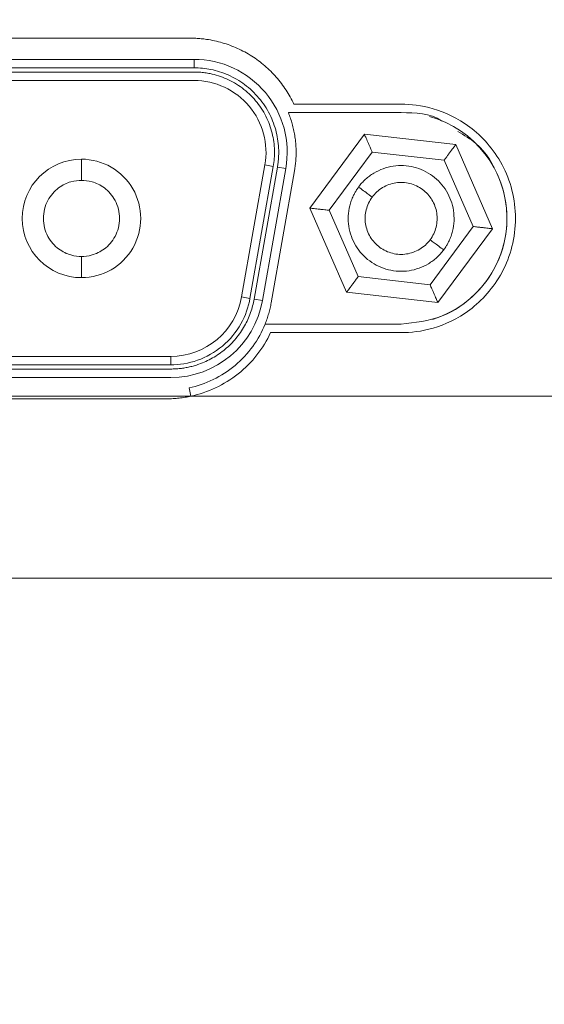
# Model space of a CAD drawing. Header units: inches. Extents: x 0.5 to 10.5, y 0.2 to 8.2.
# Tile 11 of 50: x 5.125 to 5.28, y 4.865 to 5.156. Entities that reach past the tile are written whole.
import ezdxf

# ---------------------------------------------------------------- set-up
doc = ezdxf.new("R2010")
doc.units = ezdxf.units.IN
doc.header["$MEASUREMENT"] = 0
doc.layers.add('SLD-0', color=7, linetype='Continuous')
doc.styles.add('SLDTEXTSTYLE3', font='TXT', dxfattribs={"width": 0.75})
doc.dimstyles.new('SLDDIMSTYLE0', dxfattribs={"dimtxt": 0.125, "dimasz": 0.13, "dimexe": 0, "dimexo": 0.0625, "dimgap": 0.03125, "dimtad": 0, "dimtih": 1, "dimtoh": 1, "dimlfac": 4, "dimrnd": 1e-09, "dimzin": 12, "dimdsep": 46, "dimtxsty": 'SLDTEXTSTYLE3', "dimsah": 1, "dimcen": 0.09, "dimadec": 0, "dimazin": 3, "dimtfac": 1, "dimtofl": 0, "dimtmove": 0, "dimatfit": 3, "dimfxl": 1, "dimfrac": 2, "dimtolj": 1, "dimtzin": 12, "dimarcsym": 0})

# ---------------------------------------------------------------- blocks, each defined once
blk = doc.blocks.new('_D_2')
at = {"layer": 'SLD-0'}
for p, q in [((1.0253334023, 5.5382333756), (1.0253334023, 4.3988378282)), ((5.6877910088, 5.5381636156), (5.6877910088, 4.3988378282)), ((3.0228995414, 4.703872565), (2.9975089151, 4.703872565)), ((2.9975089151, 4.703872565), (2.9975089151, 4.5054350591)), ((3.5943621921, 4.703872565), (3.6197528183, 4.703872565)), ((3.6197528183, 4.703872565), (3.6197528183, 4.5054350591)), ((1.0253334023, 4.5238378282), (2.9069152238, 4.5238378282)), ((5.6877910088, 4.5238378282), (3.7103465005, 4.5238378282)), ((2.9975089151, 4.5054350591), (3.0228995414, 4.5054350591)), ((3.6197528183, 4.5054350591), (3.5943621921, 4.5054350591))]:
    blk.add_line(p, q, dxfattribs=at)
for points in [[(1.0253334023, 4.5238378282), (1.1553334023, 4.5038378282), (1.1553334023, 4.5438378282)], [(5.6877910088, 4.5238378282), (5.5577910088, 4.5438378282), (5.5577910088, 4.5038378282)]]:
    blk.add_solid(points, dxfattribs=at)
at = {"layer": 'SLD-0', "char_height": 0.125, "attachment_point": 1, "style": 'SLDTEXTSTYLE3'}
for s, insert in [('473.71', (3.0546378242, 4.6665685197, 0.064109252)), ('18.65', (3.0500371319, 4.4795459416, 0.064109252))]:
    blk.add_mtext(s, dxfattribs=dict(at, insert=insert))

msp = doc.modelspace()

# ---------------------------------------------------------------- linework, layer by layer
at = {"color": 144, "linetype": 'Continuous', "lineweight": 0}
for p, q in [((4.9746807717, 5.1507886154), (5.1751807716, 5.1507886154)), ((4.9735737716, 5.1407886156), (5.1762877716, 5.1407886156)), ((4.9735737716, 5.1382886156), (5.1762877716, 5.1382886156)), ((5.2374307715, 5.1287886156), (5.204137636, 5.1287886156)), ((5.2057748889, 5.1312886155), (5.2374307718, 5.1312886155)), ((5.226581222, 5.1224107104), (5.2535458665, 5.1193706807)), ((5.2288896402, 5.1171187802), (5.2501171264, 5.1147255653)), ((5.1972149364, 5.1133485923), (5.1996769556, 5.1129144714)), ((5.2059560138, 5.11161211), (5.1990792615, 5.07261211)), ((5.2586582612, 5.0951454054), (5.2459719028, 5.0779584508)), ((5.2643954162, 5.0944985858), (5.2482803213, 5.0726665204)), ((5.1964932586, 5.0732632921), (5.1940312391, 5.0736974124)), ((5.1972608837, 5.0662886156), (5.2374307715, 5.0662886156)), ((5.2374307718, 5.0637886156), (5.1988981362, 5.0637886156)), ((4.980450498, 5.0530386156), (5.169411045, 5.0530386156)), ((5.1694110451, 5.0505386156), (4.9804504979, 5.0505386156)), ((5.1753795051, 5.0450386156), (5.1748553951, 5.0474830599)), ((4.9815575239, 5.0442520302), (5.1683040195, 5.0442520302)), ((5.3524307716, 4.9912886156), (4.8654307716, 4.9912886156))]:
    msp.add_line(p, q, dxfattribs=at)
at = {"color": 7, "linetype": 'Continuous', "lineweight": 15}
for p, q in [((4.9735737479, 5.1445386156), (5.1762877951, 5.1445386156)), ((5.1762877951, 5.1445386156), (5.1762877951, 5.1420386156)), ((5.1762877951, 5.1420386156), (4.9735737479, 5.1420386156)), ((5.210466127, 5.1005786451), (5.2265812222, 5.1224107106)), ((5.2162032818, 5.0999318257), (5.2288896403, 5.1171187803)), ((5.2535458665, 5.1193706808), (5.2643954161, 5.0944985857)), ((5.2501171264, 5.1147255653), (5.2586582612, 5.0951454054)), ((5.1972149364, 5.1133485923), (5.1903381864, 5.0743485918)), ((5.1996769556, 5.1129144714), (5.1928002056, 5.0739144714)), ((5.1940312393, 5.0736974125), (5.2009079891, 5.1126974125)), ((5.2033700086, 5.1122632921), (5.1964932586, 5.0732632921)), ((5.2009079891, 5.1126974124), (5.2033700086, 5.1122632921)), ((5.2213156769, 5.0757065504), (5.210466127, 5.1005786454)), ((5.2247444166, 5.0803516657), (5.2162032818, 5.0999318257)), ((5.2459719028, 5.0779584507), (5.2247444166, 5.0803516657)), ((5.1928002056, 5.0739144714), (5.1903381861, 5.0743485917)), ((5.2482803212, 5.0726665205), (5.2213156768, 5.0757065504)), ((5.1694110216, 5.0567886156), (4.9804505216, 5.0567886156)), ((5.1694110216, 5.0567886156), (5.1694110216, 5.0542886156)), ((5.1694110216, 5.0542886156), (4.9804505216, 5.0542886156)), ((5.1753795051, 5.0450386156), (5.3524307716, 5.0450386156))]:
    msp.add_line(p, q, dxfattribs=at)
at = {"color": 8, "linetype": 'Continuous', "lineweight": 15}
msp.add_line((5.175379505, 5.0450386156), (4.9744820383, 5.0450386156), dxfattribs=at)
at = {"color": 7, "linetype": 'Continuous', "lineweight": 15}
for centre, radius, start, end in [((5.1762877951, 5.1170386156), 0.027500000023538, 350.0000030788, 90.0000000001), ((5.1430557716, 5.0975386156), 0.017500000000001, 90.0000000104, 269.9999999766), ((5.1430557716, 5.0975386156), 0.017500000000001, 269.9999999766, 90.0000000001), ((5.1694110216, 5.0780386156), 0.0212499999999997, 270.0000000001, 350.0000000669)]:
    msp.add_arc(centre, radius, start, end, dxfattribs=at)
at = {"color": 144, "linetype": 'Continuous', "lineweight": 0}
for centre, radius, start, end in [((5.1762877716, 5.1170386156), 0.0212500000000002, 350.000001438, 90.0000000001), ((5.2374307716, 5.0975386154), 0.0312500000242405, 287.241600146, 74.4730300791), ((5.1694110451, 5.0780386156), 0.027500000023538, 270.0000000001, 350.0000030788)]:
    msp.add_arc(centre, radius, start, end, dxfattribs=at)
for points, knots in [([(5.175180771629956, 5.150788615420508), (5.175712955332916, 5.150781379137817), (5.1767767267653, 5.15076691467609), (5.178369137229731, 5.150649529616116), (5.180218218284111, 5.150431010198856), (5.182314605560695, 5.150055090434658), (5.185409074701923, 5.149270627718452), (5.189161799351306, 5.147881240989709), (5.193381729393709, 5.14559466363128), (5.197236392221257, 5.142734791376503), (5.200079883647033, 5.13991942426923), (5.202098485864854, 5.137445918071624), (5.203474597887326, 5.135485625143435), (5.2047198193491, 5.133438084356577), (5.205423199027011, 5.13200510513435), (5.205774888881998, 5.131288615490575)], [0, 0, 0, 0, 0.0416996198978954, 0.083352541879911, 0.1250521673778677, 0.1875709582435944, 0.2500897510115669, 0.3750485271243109, 0.5000072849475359, 0.6249660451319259, 0.7499248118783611, 0.8124436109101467, 0.8749624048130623, 0.9374811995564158, 1, 1, 1, 1]), ([(5.176287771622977, 5.140788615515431), (5.176815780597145, 5.14077837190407), (5.17787024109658, 5.140757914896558), (5.179444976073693, 5.140594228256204), (5.181322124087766, 5.140280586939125), (5.183482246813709, 5.139721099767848), (5.186747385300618, 5.138488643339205), (5.190645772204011, 5.136218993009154), (5.194645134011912, 5.132442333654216), (5.197670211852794, 5.127847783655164), (5.199227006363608, 5.123616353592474), (5.199875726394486, 5.120186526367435), (5.200067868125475, 5.117701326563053), (5.200021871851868, 5.115264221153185), (5.199792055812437, 5.113698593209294), (5.199676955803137, 5.112914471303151)], [0, 0, 0, 0, 0.0382582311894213, 0.0764036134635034, 0.1146051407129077, 0.1761154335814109, 0.2377518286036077, 0.3671471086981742, 0.500012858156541, 0.6328786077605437, 0.762273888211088, 0.8237841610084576, 0.8854205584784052, 0.9426145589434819, 0.9999999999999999, 0.9999999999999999, 0.9999999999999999, 0.9999999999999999]), ([(5.204137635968, 5.12878861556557), (5.204349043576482, 5.128242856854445), (5.204770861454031, 5.127153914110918), (5.205286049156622, 5.125481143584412), (5.205712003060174, 5.123786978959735), (5.206040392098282, 5.122068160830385), (5.206325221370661, 5.119945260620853), (5.206472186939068, 5.117418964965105), (5.206386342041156, 5.114498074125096), (5.206099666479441, 5.11257550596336), (5.205956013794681, 5.111612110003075)], [0, 0, 0, 0, 0.1003272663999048, 0.2001812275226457, 0.2998769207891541, 0.3997308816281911, 0.5000581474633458, 0.6669493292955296, 0.8331088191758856, 1, 1, 1, 1]), ([(5.237430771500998, 5.128788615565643), (5.241717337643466, 5.128720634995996), (5.246048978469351, 5.128651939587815), (5.249460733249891, 5.126362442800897), (5.249496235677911, 5.126338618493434)], [0, 0, 0, 0, 0.9895940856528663, 1, 1, 1, 1]), ([(5.254171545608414, 5.123214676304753), (5.256039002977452, 5.122118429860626), (5.261441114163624, 5.118947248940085), (5.266971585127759, 5.109683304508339), (5.269516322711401, 5.097576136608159), (5.267047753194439, 5.085243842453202), (5.26010470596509, 5.074927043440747), (5.249700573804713, 5.067697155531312), (5.241520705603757, 5.066758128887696), (5.237430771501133, 5.066288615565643)], [0, 0, 0, 0, 0.0809285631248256, 0.2341071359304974, 0.3872857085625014, 0.5404642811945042, 0.6936428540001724, 0.8468214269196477, 1, 1, 1, 1]), ([(5.22888964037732, 5.117118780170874), (5.228795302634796, 5.117334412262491), (5.2286193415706, 5.117736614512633), (5.228376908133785, 5.118290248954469), (5.228177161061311, 5.118750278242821), (5.227913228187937, 5.119358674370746), (5.2275963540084, 5.120081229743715), (5.227244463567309, 5.120891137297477), (5.226958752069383, 5.121544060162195), (5.226744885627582, 5.122035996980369), (5.22660693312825, 5.122351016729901), (5.226589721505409, 5.122390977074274), (5.226581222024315, 5.122410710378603)], [0, 0, 0, 0, 0.0834135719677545, 0.1555850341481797, 0.2165138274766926, 0.2662019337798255, 0.4024550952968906, 0.5230646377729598, 0.6490690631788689, 0.7665019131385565, 0.8846934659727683, 1, 1, 1, 1]), ([(5.253545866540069, 5.119370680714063), (5.253540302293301, 5.119363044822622), (5.253529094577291, 5.119347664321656), (5.253438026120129, 5.119224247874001), (5.253270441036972, 5.118997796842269), (5.252984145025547, 5.118608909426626), (5.252404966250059, 5.117825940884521), (5.251669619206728, 5.116825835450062), (5.250980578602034, 5.115898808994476), (5.250542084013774, 5.115300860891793), (5.250281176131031, 5.114947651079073), (5.250117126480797, 5.114725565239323)], [0, 0, 0, 0, 0.0767622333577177, 0.1546173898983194, 0.2339769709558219, 0.351477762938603, 0.4776325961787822, 0.733638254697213, 0.8442722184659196, 0.9020838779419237, 1, 1, 1, 1]), ([(5.258658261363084, 5.095145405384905), (5.258892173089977, 5.095119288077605), (5.259328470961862, 5.09507057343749), (5.259929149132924, 5.095003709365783), (5.260427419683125, 5.094946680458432), (5.26108627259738, 5.094871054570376), (5.261870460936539, 5.094784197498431), (5.262747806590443, 5.094683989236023), (5.263456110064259, 5.094604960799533), (5.263989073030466, 5.094544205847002), (5.264330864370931, 5.094506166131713), (5.264374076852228, 5.094501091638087), (5.26439541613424, 5.094498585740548)], [0, 0, 0, 0, 0.0834135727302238, 0.155585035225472, 0.2165138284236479, 0.2662019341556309, 0.4024551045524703, 0.5230646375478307, 0.6490690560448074, 0.7665019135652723, 0.8846934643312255, 1, 1, 1, 1]), ([(5.248280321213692, 5.072666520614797), (5.248276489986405, 5.072675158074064), (5.248268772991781, 5.072692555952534), (5.248207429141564, 5.072833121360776), (5.248095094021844, 5.073091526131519), (5.247901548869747, 5.073533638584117), (5.247617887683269, 5.074185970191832), (5.247263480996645, 5.074995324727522), (5.246887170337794, 5.075862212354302), (5.24644594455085, 5.076866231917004), (5.246146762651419, 5.077555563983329), (5.245971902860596, 5.077958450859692)], [0, 0, 0, 0, 0.0766931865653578, 0.154478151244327, 0.2337660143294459, 0.3511602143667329, 0.4772019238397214, 0.5977749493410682, 0.7340631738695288, 0.8445706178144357, 1, 1, 1, 1]), ([(5.169411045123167, 5.053038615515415), (5.169883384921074, 5.053046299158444), (5.170824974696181, 5.05306161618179), (5.172229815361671, 5.053184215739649), (5.173620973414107, 5.053379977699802), (5.174998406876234, 5.053655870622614), (5.176362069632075, 5.054010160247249), (5.177965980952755, 5.05452418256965), (5.179786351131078, 5.055256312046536), (5.182458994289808, 5.056620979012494), (5.185569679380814, 5.058782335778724), (5.188762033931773, 5.061996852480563), (5.19087729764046, 5.065077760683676), (5.192203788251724, 5.067690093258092), (5.192996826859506, 5.06966660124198), (5.193623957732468, 5.071671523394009), (5.193895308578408, 5.073021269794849), (5.194031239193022, 5.07369741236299)], [0, 0, 0, 0, 0.0406163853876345, 0.0809670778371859, 0.1211800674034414, 0.1613846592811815, 0.2017102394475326, 0.2422850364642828, 0.3061668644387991, 0.3702012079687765, 0.5000883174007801, 0.6299754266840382, 0.7577636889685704, 0.8196414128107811, 0.881666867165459, 0.9407221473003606, 1, 1, 1, 1]), ([(5.199079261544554, 5.07261211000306), (5.198975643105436, 5.072071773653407), (5.198768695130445, 5.070992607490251), (5.198349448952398, 5.069398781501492), (5.197858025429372, 5.067825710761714), (5.197460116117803, 5.066801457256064), (5.197260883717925, 5.066288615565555)], [0, 0, 0, 0, 0.2503490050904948, 0.5000000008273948, 0.7496509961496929, 1, 1, 1, 1]), ([(5.174855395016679, 5.047483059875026), (5.177237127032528, 5.047993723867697), (5.179630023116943, 5.048802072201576), (5.184216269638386, 5.051022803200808), (5.186407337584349, 5.052435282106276), (5.190372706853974, 5.055762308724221), (5.192145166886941, 5.057675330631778), (5.195130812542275, 5.06180941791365), (5.196343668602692, 5.064028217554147), (5.197260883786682, 5.066288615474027)], [0, 0, 0, 0, 0.25, 0.25, 0.5, 0.5, 0.75, 0.75, 1, 1, 1, 1]), ([(5.168304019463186, 5.044252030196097), (5.168900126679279, 5.044261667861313), (5.170090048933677, 5.04428090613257), (5.171867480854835, 5.044435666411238), (5.173634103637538, 5.044674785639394), (5.174797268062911, 5.044917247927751), (5.175379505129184, 5.045038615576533)], [0, 0, 0, 0, 0.2506831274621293, 0.5004023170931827, 0.7499198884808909, 0.9999999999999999, 0.9999999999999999, 0.9999999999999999, 0.9999999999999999])]:
    msp.add_open_spline(points, degree=3, knots=knots, dxfattribs=at)
at = {"color": 7, "linetype": 'Continuous', "lineweight": 15}
for points, knots in [([(5.200907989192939, 5.112697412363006), (5.200974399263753, 5.113109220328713), (5.201107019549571, 5.113931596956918), (5.201227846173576, 5.115174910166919), (5.201290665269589, 5.116421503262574), (5.201289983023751, 5.118147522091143), (5.201116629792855, 5.120350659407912), (5.200435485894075, 5.123960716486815), (5.198795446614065, 5.128416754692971), (5.19561138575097, 5.13325297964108), (5.191401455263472, 5.1372287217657), (5.1872995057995, 5.139616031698), (5.183862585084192, 5.140915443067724), (5.181321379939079, 5.141568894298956), (5.178786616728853, 5.141966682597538), (5.177121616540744, 5.142014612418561), (5.176287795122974, 5.142038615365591)], [0, 0, 0, 0, 0.0287116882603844, 0.057336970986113, 0.0859470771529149, 0.1146133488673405, 0.1761262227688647, 0.2377588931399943, 0.3671529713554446, 0.5000174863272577, 0.6328820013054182, 0.7622760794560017, 0.8237889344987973, 0.88542160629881, 0.9426198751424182, 1, 1, 1, 1]), ([(5.237430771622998, 5.131288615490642), (5.240243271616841, 5.131288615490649), (5.243424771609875, 5.130946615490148), (5.250336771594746, 5.128930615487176), (5.254080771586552, 5.127238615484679), (5.259480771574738, 5.123188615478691), (5.261237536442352, 5.121588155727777), (5.264480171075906, 5.117872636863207), (5.26596450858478, 5.115756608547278), (5.268455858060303, 5.111085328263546), (5.269460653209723, 5.108530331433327), (5.270823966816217, 5.103162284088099), (5.27118077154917, 5.100351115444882), (5.271180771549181, 5.094726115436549), (5.270823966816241, 5.09191494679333), (5.269460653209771, 5.086546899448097), (5.268455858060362, 5.083991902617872), (5.265964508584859, 5.07932062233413), (5.264480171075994, 5.077204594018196), (5.261237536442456, 5.073489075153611), (5.259480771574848, 5.07188861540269), (5.25408077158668, 5.067838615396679), (5.250336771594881, 5.066146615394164), (5.24342477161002, 5.064130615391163), (5.240243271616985, 5.06378861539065), (5.237430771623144, 5.063788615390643)], [0, 0, 0, 0, 0.1249999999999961, 0.1249999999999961, 0.2499999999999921, 0.2499999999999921, 0.3124999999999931, 0.3124999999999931, 0.3749999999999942, 0.3749999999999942, 0.4374999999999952, 0.4374999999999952, 0.4999999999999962, 0.4999999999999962, 0.5624999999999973, 0.5624999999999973, 0.6249999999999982, 0.6249999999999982, 0.6874999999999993, 0.6874999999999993, 0.7500000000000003, 0.7500000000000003, 0.8750000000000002, 0.8750000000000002, 1, 1, 1, 1]), ([(5.143055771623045, 5.108788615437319), (5.143055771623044, 5.109525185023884), (5.143055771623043, 5.110319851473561), (5.14305577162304, 5.111858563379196), (5.143055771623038, 5.112597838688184), (5.143055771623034, 5.113818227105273), (5.143055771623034, 5.114295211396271), (5.143055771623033, 5.114904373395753), (5.143055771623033, 5.115038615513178), (5.143055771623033, 5.11503861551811)], [0, 0, 0, 0, 0.25, 0.25, 0.5, 0.5, 0.75, 0.75, 1, 1, 1, 1]), ([(5.250001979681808, 5.08825931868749), (5.250199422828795, 5.088537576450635), (5.250593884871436, 5.089093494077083), (5.251114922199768, 5.089974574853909), (5.251658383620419, 5.091036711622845), (5.252178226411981, 5.092299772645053), (5.252767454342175, 5.094258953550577), (5.253139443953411, 5.096802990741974), (5.252980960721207, 5.099881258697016), (5.252225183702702, 5.102870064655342), (5.250900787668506, 5.105653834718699), (5.24905876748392, 5.108125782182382), (5.246769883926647, 5.110190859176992), (5.244122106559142, 5.111769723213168), (5.241217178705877, 5.112801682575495), (5.238166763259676, 5.113247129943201), (5.235087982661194, 5.113088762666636), (5.23209953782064, 5.112333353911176), (5.229778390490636, 5.111228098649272), (5.228079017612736, 5.110088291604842), (5.226896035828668, 5.10910951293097), (5.2258053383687, 5.108026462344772), (5.225174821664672, 5.107220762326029), (5.224859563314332, 5.106817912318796)], [0, 0, 0, 0, 0.0208715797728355, 0.0416983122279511, 0.0625698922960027, 0.0938478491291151, 0.1251258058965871, 0.1876060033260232, 0.2500862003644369, 0.312566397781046, 0.3750465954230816, 0.4375267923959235, 0.5000069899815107, 0.5624871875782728, 0.6249673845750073, 0.6874475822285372, 0.7499277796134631, 0.8124079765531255, 0.8748881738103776, 0.9061661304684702, 0.9374440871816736, 0.9687220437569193, 1, 1, 1, 1]), ([(5.143055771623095, 5.086288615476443), (5.142118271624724, 5.086288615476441), (5.141057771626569, 5.08640261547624), (5.138753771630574, 5.087074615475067), (5.137505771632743, 5.087638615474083), (5.135105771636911, 5.089438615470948), (5.133959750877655, 5.090687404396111), (5.132298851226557, 5.093801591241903), (5.131805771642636, 5.095663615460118), (5.131805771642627, 5.099413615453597), (5.132298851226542, 5.101275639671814), (5.133959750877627, 5.104389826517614), (5.135105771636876, 5.10563861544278), (5.1375057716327, 5.107438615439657), (5.138753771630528, 5.108002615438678), (5.141057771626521, 5.108674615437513), (5.142118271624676, 5.108788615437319), (5.143055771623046, 5.108788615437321)], [0, 0, 0, 0, 0.125, 0.125, 0.25, 0.25, 0.375, 0.375, 0.5, 0.5, 0.625, 0.625, 0.75, 0.75, 0.875, 0.875, 1, 1, 1, 1]), ([(5.143055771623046, 5.108788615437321), (5.143993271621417, 5.108788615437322), (5.145053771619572, 5.108674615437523), (5.147357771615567, 5.108002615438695), (5.148605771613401, 5.107438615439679), (5.15100577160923, 5.105638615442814), (5.152151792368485, 5.104389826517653), (5.153812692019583, 5.101275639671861), (5.154305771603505, 5.099413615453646), (5.154305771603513, 5.095663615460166), (5.153812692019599, 5.093801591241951), (5.152151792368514, 5.09068740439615), (5.151005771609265, 5.089438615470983), (5.148605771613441, 5.087638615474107), (5.147357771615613, 5.087074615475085), (5.145053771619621, 5.086402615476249), (5.143993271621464, 5.086288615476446), (5.143055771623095, 5.086288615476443)], [0, 0, 0, 0, 0.125, 0.125, 0.25, 0.25, 0.375, 0.375, 0.5, 0.5, 0.625, 0.625, 0.75, 0.75, 0.875, 0.875, 1, 1, 1, 1]), ([(5.245979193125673, 5.091228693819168), (5.246805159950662, 5.092347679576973), (5.247408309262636, 5.093630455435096), (5.248078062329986, 5.096330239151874), (5.248144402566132, 5.097746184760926), (5.247730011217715, 5.100496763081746), (5.247249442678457, 5.101830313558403), (5.245813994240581, 5.104212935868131), (5.244859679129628, 5.105261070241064), (5.242621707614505, 5.106913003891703), (5.24133893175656, 5.107516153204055), (5.238639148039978, 5.108185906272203), (5.237223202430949, 5.108252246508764), (5.234472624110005, 5.107837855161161), (5.233139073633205, 5.107357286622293), (5.230756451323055, 5.105921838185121), (5.22970831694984, 5.104967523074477), (5.22888235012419, 5.103848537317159)], [0, 0, 0, 0, 0.125, 0.125, 0.25, 0.25, 0.375, 0.375, 0.5, 0.5, 0.625, 0.625, 0.75, 0.75, 0.875, 0.875, 1, 1, 1, 1]), ([(5.224859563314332, 5.106817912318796), (5.224662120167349, 5.106539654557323), (5.224267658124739, 5.105983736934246), (5.223746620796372, 5.10510265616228), (5.223203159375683, 5.104040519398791), (5.222683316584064, 5.102777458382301), (5.222094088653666, 5.100818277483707), (5.221722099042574, 5.098274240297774), (5.221880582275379, 5.095195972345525), (5.222636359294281, 5.092207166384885), (5.22396075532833, 5.089423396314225), (5.225802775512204, 5.086951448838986), (5.228091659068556, 5.084886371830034), (5.230739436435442, 5.083307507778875), (5.23364436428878, 5.082275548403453), (5.236694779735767, 5.081830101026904), (5.23977356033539, 5.081988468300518), (5.242762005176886, 5.082743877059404), (5.245083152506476, 5.083849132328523), (5.246782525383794, 5.084988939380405), (5.247965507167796, 5.085967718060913), (5.24905620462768, 5.087050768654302), (5.2496867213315, 5.087856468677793), (5.250001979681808, 5.08825931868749)], [0, 0, 0, 0, 0.0208715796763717, 0.0416983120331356, 0.0625698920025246, 0.0938478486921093, 0.1251258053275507, 0.1876060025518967, 0.2500861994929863, 0.3125663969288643, 0.3750465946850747, 0.4375267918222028, 0.5000069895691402, 0.5624871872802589, 0.6249673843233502, 0.6874475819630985, 0.7499277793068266, 0.8124079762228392, 0.8748881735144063, 0.9061661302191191, 0.9374440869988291, 0.968722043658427, 1, 1, 1, 1]), ([(5.224859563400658, 5.106817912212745), (5.225333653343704, 5.10646796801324), (5.225845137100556, 5.106090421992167), (5.226835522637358, 5.105359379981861), (5.227311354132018, 5.105008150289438), (5.228096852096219, 5.104428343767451), (5.228403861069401, 5.104201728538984), (5.228795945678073, 5.103912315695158), (5.22888235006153, 5.103848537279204), (5.228882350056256, 5.10384853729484)], [0, 0, 0, 0, 0.25, 0.25, 0.5, 0.5, 0.75, 0.75, 1, 1, 1, 1]), ([(5.228882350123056, 5.103848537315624), (5.228056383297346, 5.102729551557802), (5.227453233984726, 5.101446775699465), (5.226783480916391, 5.098746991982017), (5.226717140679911, 5.097331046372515), (5.227131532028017, 5.094580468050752), (5.227612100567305, 5.093246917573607), (5.229047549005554, 5.090864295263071), (5.230001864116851, 5.089816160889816), (5.232239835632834, 5.088164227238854), (5.233522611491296, 5.087561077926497), (5.23622239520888, 5.086891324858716), (5.237638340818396, 5.086824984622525), (5.240388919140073, 5.087239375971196), (5.241722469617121, 5.087719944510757), (5.244105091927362, 5.089155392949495), (5.24515322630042, 5.090109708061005), (5.245979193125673, 5.091228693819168)], [0, 0, 0, 0, 0.125, 0.125, 0.25, 0.25, 0.375, 0.375, 0.5, 0.5, 0.625, 0.625, 0.75, 0.75, 0.875, 0.875, 1, 1, 1, 1]), ([(5.210466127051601, 5.100578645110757), (5.210475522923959, 5.100577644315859), (5.210494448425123, 5.100575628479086), (5.210646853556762, 5.100558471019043), (5.210926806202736, 5.100526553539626), (5.211406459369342, 5.100473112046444), (5.212113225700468, 5.100392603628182), (5.212991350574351, 5.100294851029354), (5.213930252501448, 5.100187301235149), (5.215020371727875, 5.100067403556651), (5.215766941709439, 5.099981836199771), (5.216203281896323, 5.099931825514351)], [0, 0, 0, 0, 0.0766931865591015, 0.1544781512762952, 0.2337660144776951, 0.351160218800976, 0.4772019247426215, 0.5977749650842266, 0.7340631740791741, 0.844570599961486, 1, 1, 1, 1]), ([(5.250001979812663, 5.088259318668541), (5.249527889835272, 5.088609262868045), (5.249016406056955, 5.088986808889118), (5.248026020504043, 5.089717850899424), (5.247550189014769, 5.090069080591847), (5.246764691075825, 5.090648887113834), (5.24645768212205, 5.090875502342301), (5.246065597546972, 5.091164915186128), (5.245979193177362, 5.091228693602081), (5.245979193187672, 5.091228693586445)], [0, 0, 0, 0, 0.25, 0.25, 0.5, 0.5, 0.75, 0.75, 1, 1, 1, 1]), ([(5.143055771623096, 5.086288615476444), (5.143055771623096, 5.085552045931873), (5.143055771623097, 5.084757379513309), (5.143055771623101, 5.083218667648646), (5.143055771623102, 5.082479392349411), (5.143055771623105, 5.081259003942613), (5.143055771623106, 5.080782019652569), (5.143055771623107, 5.080172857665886), (5.143055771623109, 5.080038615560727), (5.143055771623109, 5.080038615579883)], [0, 0, 0, 0, 0.25, 0.25, 0.5, 0.5, 0.75, 0.75, 1, 1, 1, 1]), ([(5.221315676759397, 5.075706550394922), (5.221321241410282, 5.075714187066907), (5.221332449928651, 5.075729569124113), (5.221423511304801, 5.075852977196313), (5.221591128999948, 5.076079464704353), (5.221877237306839, 5.076468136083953), (5.222300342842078, 5.077039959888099), (5.222824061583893, 5.077751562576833), (5.223386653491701, 5.078510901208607), (5.224035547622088, 5.079395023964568), (5.224482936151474, 5.079998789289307), (5.224744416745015, 5.080351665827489)], [0, 0, 0, 0, 0.076693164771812, 0.1544781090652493, 0.2337659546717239, 0.351160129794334, 0.4772018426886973, 0.597774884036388, 0.7340631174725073, 0.8445705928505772, 0.9999999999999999, 0.9999999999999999, 0.9999999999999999, 0.9999999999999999]), ([(5.169411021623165, 5.054288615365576), (5.171955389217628, 5.054288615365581), (5.174657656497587, 5.054708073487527), (5.179919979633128, 5.056558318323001), (5.182469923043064, 5.057992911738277), (5.186884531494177, 5.061697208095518), (5.188740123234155, 5.063959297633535), (5.191476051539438, 5.068820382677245), (5.192358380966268, 5.071408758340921), (5.192800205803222, 5.073914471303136)], [0, 0, 0, 0, 0.25, 0.25, 0.5, 0.5, 0.75, 0.75, 1, 1, 1, 1]), ([(5.198898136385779, 5.063788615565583), (5.197832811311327, 5.061501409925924), (5.196480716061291, 5.059277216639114), (5.193250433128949, 5.05515646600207), (5.191372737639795, 5.05326175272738), (5.187231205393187, 5.049970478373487), (5.184968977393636, 5.048575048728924), (5.180259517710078, 5.046370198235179), (5.177814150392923, 5.04556062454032), (5.175379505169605, 5.045038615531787)], [0, 0, 0, 0, 0.25, 0.25, 0.5, 0.5, 0.75, 0.75, 1, 1, 1, 1])]:
    msp.add_open_spline(points, degree=3, knots=knots, dxfattribs=at)

# ---------------------------------------------------------------- dimensions: what is measured, and where the dimension line sits
at = {"layer": 'SLD-0'}
dim = msp.add_linear_dim(base=(5.6877910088, 4.5238378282), p1=(1.0253334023, 5.5882333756), p2=(5.6877910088, 5.5881636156), dimstyle='SLDDIMSTYLE0', dxfattribs=at)
dim.commit()
dim.dimension.update_dxf_attribs({"geometry": '_D_2', "text_midpoint": (3.3086308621, 4.5238378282), "dimtype": 160})

doc.saveas('drawing.dxf')
